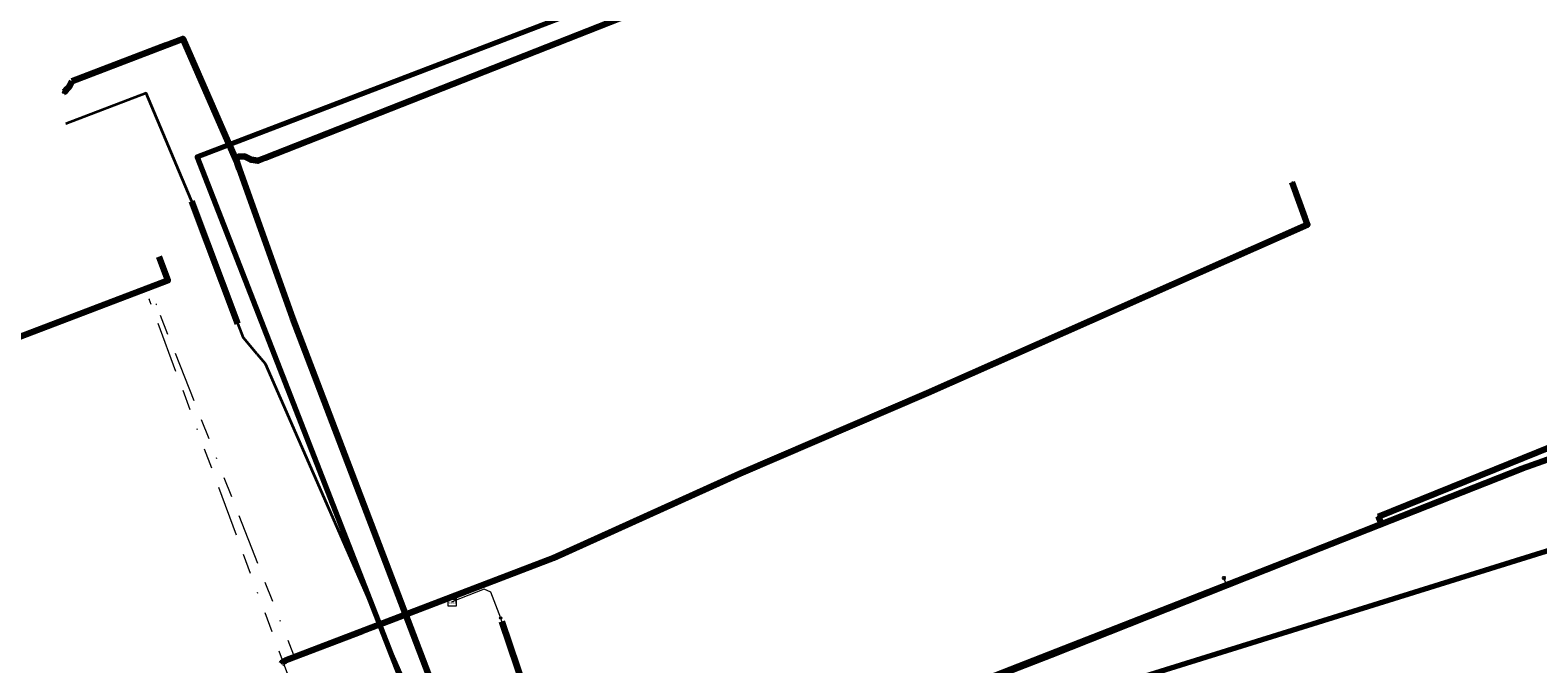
# Model space of a CAD drawing. Header units: metres. Extents: x 242122 to 243107, y 567823 to 568786.
# Tile 31 of 89: x 242288 to 242435, y 568150 to 568212. Entities that reach past the tile are written whole.
import ezdxf
from ezdxf.enums import TextEntityAlignment as Align
from ezdxf.lldxf.tags import DXFTag

# ---------------------------------------------------------------- set-up
doc = ezdxf.new("R2010")
doc.units = ezdxf.units.M
doc.linetypes.add('RI-OVERIG-SO', pattern=[17, 5, -2, 2, -2, 0, -2, 2, -2])
for name, color, linetype, lineweight in [('B-WA-IE-MEUBILAIR-S', 7, 'Continuous', 18), ('B-WA-KL-DATA_HULPSTUK-S', 90, 'Continuous', 18), ('B-WA-KL-DATA_KABELBED-G', 90, 'Continuous', 100), ('B-WA-KL-DATA_MANTELBUIS-G', 90, 'Continuous', 100), ('B-WA-KL-ET_LS-G', 190, 'KL-LS-SO', 18), ('B-WA-KL-ET_LS_DUCT-G', 190, 'Continuous', 100), ('B-WA-KL-ET_LS_HULPSTUK-S', 190, 'Continuous', 18), ('B-WA-KL-ET_LS_KABELBED-G', 190, 'Continuous', 100), ('B-WA-KL-ET_LS_MANTELBUIS-G', 190, 'Continuous', 100), ('B-WA-KL-ET_MS-G', 130, 'KL-MS-SO', 18), ('B-WA-KL-ET_MS_DUCT-G', 130, 'Continuous', 100), ('B-WA-KL-ET_MS_HULPSTUK-S', 130, 'Continuous', 18), ('B-WA-KL-ET_MS_MANTELBUIS-G', 130, 'Continuous', 100), ('B-WA-OG-INFO-G', 7, 'Continuous', 18), ('B-WA-OG-INFO_ORIENTATIEPOLYGOON-GV', 7, 'Continuous', 70), ('B-WE-IE-MEUBILAIR_ENEXIS NETBEHEER BV-S', 7, 'Continuous', 18), ('B-WE-KL-DATA_HULPSTUK_KPN BV-S', 90, 'Continuous', 18), ('B-WE-KL-DATA_KABELBED_KPN BV-G', 90, 'Continuous', 100), ('B-WE-KL-DATA_MANTELBUIS_POLYVINYLCHLORIDE PVC_1_KPN BV-G', 90, 'Continuous', 100), ('B-WE-KL-ET_LS_400 V_ENEXIS NETBEHEER BV-G', 190, 'KL-LS-SO', 18), ('B-WE-KL-ET_LS_DUCT_ENEXIS NETBEHEER BV-G', 190, 'Continuous', 100), ('B-WE-KL-ET_LS_HULPSTUK_ENEXIS NETBEHEER BV-S', 190, 'Continuous', 18), ('B-WE-KL-ET_LS_KABELBED_ENEXIS NETBEHEER BV-G', 190, 'Continuous', 100), ('B-WE-KL-ET_LS_MANTELBUIS_OVERIG_50_ENEXIS NETBEHEER BV-G', 190, 'Continuous', 100), ('B-WE-KL-ET_MS_DUCT_ENEXIS NETBEHEER BV-G', 130, 'Continuous', 100), ('B-WE-KL-ET_MS_ENEXIS NETBEHEER BV-G', 130, 'KL-MS-SO', 18), ('B-WE-KL-ET_MS_HULPSTUK_ENEXIS NETBEHEER BV-S', 130, 'Continuous', 18), ('B-WE-KL-ET_MS_MANTELBUIS_POLYVINYLCHLORIDE PVC_100_ENEXIS NETBEHEER BV-G', 130, 'Continuous', 100), ('B-WE-OG-INFO_ENEXIS NETBEHEER BV-G', 7, 'Continuous', 18), ('B-WE-RI-VRIJVERVAL_GEMEENTE TYNAARLO-G', 210, 'RI-OVERIG-SO', 18), ('B-WE-RI-VRIJVERVAL_HULPSTUK_GEMEENTE TYNAARLO-S', 210, 'Continuous', 18), ('V-WA-KL-ET_MS_KABELBED-G', 130, 'V-CONTINUOUS-SO', 100), ('V-WA-KL-WATER-G', 170, 'V-KL-WATER-SO', 35), ('V-WE-KL-ET_MS_KABELBED_ENEXIS NETBEHEER BV-G', 130, 'V-CONTINUOUS-SO', 100), ('V-WE-KL-WATER_HULPSTUK_WMD DRINKWATER NV-S', 170, 'Continuous', 25), ('V-WE-KL-WATER_MANTELBUIS_WMD DRINKWATER NV-G', 170, 'V-CONTINUOUS-SO', 100), ('V-WE-KL-WATER_POLYVINYLCHLORIDE PVC_110_WMD DRINKWATER NV-G', 170, 'V-KL-WATER-SO', 35), ('V-WE-KL-WATER_POLYVINYLCHLORIDE PVC_75_WMD DRINKWATER NV-G', 170, 'V-KL-WATER-SO', 35)]:
    doc.layers.add(name, color=color, linetype=linetype, lineweight=lineweight)
doc.styles.add('NLCS-ISO', font='NLCS-ISO.ttf')
doc.styles.get("Standard").update_dxf_attribs({"font": 'arial.ttf'})
tags = doc.linetypes.add('KL-LS-SO', pattern='A,4,-1,[103,NLCS.shx,S=0.75,R=0,X=0,Y=0],-1,4,-1,["L",Standard,S=1,R=0,X=0,Y=-0.5],-2', length=13).pattern_tags.tags
tags[18] = DXFTag(74, 10)
tags = doc.linetypes.add('KL-MS-SO', pattern='A,4,-1,[103,NLCS.shx,S=0.75,R=0,X=0,Y=0],-1,4,-1,["M",Standard,S=1,R=0,X=0,Y=-0.5],-2', length=13).pattern_tags.tags
tags[18] = DXFTag(74, 10)
doc.linetypes.add('V-CONTINUOUS-SO', pattern='A,3.5,[24,NLCS.shx,S=0.5,R=0,X=0,Y=0],3.5', length=7)
doc.linetypes.add('V-KL-WATER-SO', pattern='A,3.5,[24,NLCS.shx,S=0.5,R=0,X=0,Y=0],3.5,-0.5,[168,NLCS.shx,S=0.75,R=0,X=0.75,Y=0],-2', length=9.5)

# ---------------------------------------------------------------- blocks, each defined once
blk = doc.blocks.new('SKL-WTB_HULP_OVERIG-SO')
at = {"color": 0, "linetype": 'ByBlock', "lineweight": 18}
for points in [[(-0.14, 0.14), (0.14, -0.14)], [(0.14, 0.14), (-0.14, -0.14)]]:
    blk.add_lwpolyline(points, dxfattribs=at)
at = {"color": 0, "linetype": 'ByBlock', "lineweight": 18, "style": 'NLCS-ISO', "flags": 1}
for tag, p in [('TYPE', (1.5, 0)), ('OMSCHRIJVING', (1.5, -3)), ('LABEL', (1.5, -1.5))]:
    blk.add_attdef(tag, p, '', height=1, dxfattribs=at)
blk = doc.blocks.new('SKL-WTB_HULP_MOF-SO')
at = {"linetype": 'ByBlock', "lineweight": 18}
h = blk.add_hatch(color=0, dxfattribs=at)
h.dxf.hatch_style = 1
h.paths.add_polyline_path([(-0.5625, 0, 1), (0.5625, 0, 1)])
at = {"color": 0, "linetype": 'ByBlock', "lineweight": 18}
blk.add_circle((0, 0), 0.5625, dxfattribs=at)
at = {"color": 0, "linetype": 'ByBlock', "lineweight": 18, "style": 'NLCS-ISO', "flags": 1}
for tag, p in [('TYPE', (1.5, 0)), ('OMSCHRIJVING', (1.5, -3)), ('LABEL', (1.5, -1.5))]:
    blk.add_attdef(tag, p, '', height=1, dxfattribs=at)
blk = doc.blocks.new('SKL-WTB_HULP_KAST-SO')
at = {"color": 0, "linetype": 'ByBlock', "lineweight": 18}
for points in [[(-2, 2), (2, 2), (2, 1.68), (-2, 1.68)], [(-2, 1.52), (2, 1.52), (2, -2), (-2, -2)]]:
    blk.add_lwpolyline(points, close=True, dxfattribs=at)
at = {"color": 0, "linetype": 'ByBlock', "lineweight": 18, "style": 'NLCS-ISO'}
blk.add_text('kast', height=1.5, dxfattribs=at).set_placement((0, 0), align=Align.MIDDLE_CENTER)
at = {"color": 0, "linetype": 'ByBlock', "lineweight": 18, "style": 'NLCS-ISO', "flags": 1}
for tag, p in [('TYPE', (2.5, 0)), ('OMSCHRIJVING', (2.5, -3)), ('LABEL', (2.5, -1.5))]:
    blk.add_attdef(tag, p, '', height=1, dxfattribs=at)
blk = doc.blocks.new('SIE-MEUBILAIR_PAAL_LICHTMAST-SO')
for points in [[(-0.62, 0), (-1, 0)], [(-0.71, 0.71), (-0.44, 0.44)], [(0, 1), (0, 0.62)], [(0.44, 0.44), (0.71, 0.71)], [(1, 0), (0.62, 0)], [(-0.71, -0.71), (-0.44, -0.44)], [(0, -0.62), (0, -1)], [(0.44, -0.44), (0.71, -0.71)]]:
    blk.add_lwpolyline(points)
blk.add_circle((0, 0), 0.5)
blk = doc.blocks.new('SRI-HULP_OVERIG-SO')
at = {"color": 0, "linetype": 'ByBlock', "lineweight": 18}
for points in [[(-0.14, 0.14), (0.14, -0.14)], [(0.14, 0.14), (-0.14, -0.14)]]:
    blk.add_lwpolyline(points, dxfattribs=at)
at = {"color": 0, "linetype": 'ByBlock', "lineweight": 18, "style": 'NLCS-ISO', "flags": 1}
for tag, p in [('TYPE', (1.5, 0)), ('OMSCHRIJVING', (1.5, -3)), ('LABEL', (1.5, -1.5))]:
    blk.add_attdef(tag, p, '', height=1, dxfattribs=at)

msp = doc.modelspace()

# ---------------------------------------------------------------- linework, layer by layer
at = {"layer": 'B-WA-KL-DATA_KABELBED-G'}
for points in [[(242321.813, 568153.985), (242338.857, 568160.502), (242357.105, 568168.77), (242375.499, 568176.664), (242386.347, 568181.47), (242412.739, 568193.161), (242411.215, 568197.332)], [(242412.496, 568193.824), (242411.215, 568197.332)], [(242445.957, 568173.559), (242433.726, 568169.226), (242410.387, 568160.019), (242346.584, 568135.079), (242333.024, 568130.296), (242321.705, 568126.673), (242320.36, 568126.158), (242319.547, 568126.484)]]:
    msp.add_lwpolyline(points, dxfattribs=at)
at = {"layer": 'B-WA-KL-DATA_MANTELBUIS-G'}
msp.add_lwpolyline([(242412.496, 568193.824), (242411.215, 568197.332)], dxfattribs=at)
at = {"layer": 'B-WA-KL-ET_LS-G'}
for points in [[(242419.693, 568164.551), (242446.739, 568175.5), (242447.193, 568174.273), (242446.714, 568174.158), (242446.372, 568173.871)], [(242343.843, 568132.422), (242343.308, 568133.796), (242369.428, 568143.943), (242387.602, 568151.008), (242419.973, 568163.845), (242419.693, 568164.551)], [(242333.68, 568154.601), (242332.708, 568157.143), (242332.064, 568157.427), (242328.908, 568156.184)], [(242404.814, 568157.833), (242404.54, 568158.524)], [(242341.445, 568131.675), (242333.805, 568154.274), (242333.68, 568154.601)]]:
    msp.add_lwpolyline(points, dxfattribs=at)
at = {"layer": 'B-WA-KL-ET_LS_DUCT-G'}
msp.add_lwpolyline([(242341.445, 568131.675), (242333.805, 568154.274)], dxfattribs=at)
at = {"layer": 'B-WA-KL-ET_LS_KABELBED-G'}
for points in [[(242419.693, 568164.551), (242446.739, 568175.5), (242447.193, 568174.273), (242446.714, 568174.158), (242446.372, 568173.871)], [(242343.843, 568132.422), (242343.308, 568133.796), (242369.428, 568143.943), (242387.602, 568151.008), (242419.973, 568163.845), (242419.693, 568164.551)]]:
    msp.add_lwpolyline(points, dxfattribs=at)
at = {"layer": 'B-WA-KL-ET_LS_MANTELBUIS-G'}
msp.add_lwpolyline([(242333.805, 568154.274), (242341.445, 568131.675)], dxfattribs=at)
at = {"layer": 'B-WA-KL-ET_MS-G'}
for points in [[(242407.616, 568239.481), (242407.714, 568239.191), (242407.726, 568237.632), (242388.97, 568230.362), (242365.959, 568221.032), (242346.35, 568213.761), (242310.59, 568199.668), (242310.225, 568199.532)], [(242307.084, 568200.996), (242307.859, 568199.225), (242313.279, 568184.004), (242327.524, 568146.674)], [(242310.225, 568199.532), (242309.895, 568199.422), (242309.243, 568199.508), (242308.591, 568199.834), (242307.975, 568199.813), (242307.711, 568199.563), (242307.859, 568199.225), (242313.279, 568184.004), (242327.524, 568146.674)]]:
    msp.add_lwpolyline(points, dxfattribs=at)
at = {"layer": 'B-WA-KL-ET_MS_DUCT-G'}
msp.add_lwpolyline([(242308.071, 568198.629), (242313.279, 568184.004)], dxfattribs=at)
at = {"layer": 'B-WA-KL-ET_MS_MANTELBUIS-G'}
msp.add_lwpolyline([(242308.071, 568198.629), (242313.279, 568184.004)], dxfattribs=at)
msp.add_lwpolyline([(242308.071, 568198.629), (242313.279, 568184.004)], dxfattribs=at)
at = {"layer": 'B-WA-OG-INFO-G'}
msp.add_lwpolyline([(242341.445, 568131.675), (242333.805, 568154.274)], dxfattribs=at)
at = {"layer": 'B-WA-OG-INFO_ORIENTATIEPOLYGOON-GV'}
msp.add_lwpolyline([(242751.967, 568556.271), (242565.688, 568463.851), (242442.85, 568671.226), (242460.056, 568681.418), (242444.987, 568707.443), (242384.409, 568672.369), (242399.477, 568646.343), (242416.686, 568656.536), (242474.782, 568558.454), (242515.844, 568427.317), (242539.317, 568384.982), (242400.498, 568317.023), (242430.516, 568248.248), (242303.944, 568199.794), (242325.606, 568144.321), (242183.26, 568088.734), (242295.105, 568006.717), (242295.17, 568006.649), (242357.548, 568062.526), (242331.727, 568128.648), (242468.882, 568171.376), (242541.371, 568017.685), (242914.445, 568112.908)], dxfattribs=at)
at = {"layer": 'B-WE-KL-DATA_KABELBED_KPN BV-G'}
for points in [[(242312.2, 568150.108), (242312.234, 568150.165), (242312.272, 568150.219), (242312.314, 568150.27), (242312.361, 568150.317), (242312.412, 568150.359), (242312.466, 568150.397), (242312.524, 568150.43), (242312.584, 568150.458), (242312.646, 568150.48), (242338.857, 568160.502), (242357.105, 568168.77), (242375.499, 568176.664), (242386.347, 568181.47), (242412.739, 568193.161), (242411.215, 568197.332)], [(242412.496, 568193.824), (242411.215, 568197.332)], [(242445.957, 568173.559), (242433.726, 568169.226), (242410.387, 568160.019), (242346.584, 568135.079), (242333.024, 568130.296), (242321.705, 568126.673), (242320.36, 568126.158), (242319.547, 568126.484)], [(242312.646, 568150.48), (242320.118, 568153.336)]]:
    msp.add_lwpolyline(points, dxfattribs=at)
at = {"layer": 'B-WE-KL-DATA_MANTELBUIS_POLYVINYLCHLORIDE PVC_1_KPN BV-G'}
for points in [[(242412.496, 568193.824), (242411.215, 568197.332)], [(242312.646, 568150.48), (242320.118, 568153.336)]]:
    msp.add_lwpolyline(points, dxfattribs=at)
at = {"layer": 'B-WE-KL-ET_LS_400 V_ENEXIS NETBEHEER BV-G'}
for points in [[(242419.693, 568164.551), (242446.739, 568175.5), (242447.193, 568174.273), (242446.714, 568174.158), (242446.372, 568173.871)], [(242340.185, 568124.39), (242345.963, 568126.979), (242343.308, 568133.796), (242369.428, 568143.943), (242387.602, 568151.008), (242419.973, 568163.845), (242419.693, 568164.551)], [(242333.68, 568154.601), (242332.708, 568157.143), (242332.064, 568157.427), (242328.908, 568156.184)], [(242404.814, 568157.833), (242404.54, 568158.524)], [(242348.814, 568111.758), (242348.391, 568111.694), (242348.228, 568111.75), (242348.142, 568111.866), (242333.805, 568154.274), (242333.68, 568154.601)]]:
    msp.add_lwpolyline(points, dxfattribs=at)
at = {"layer": 'B-WE-KL-ET_LS_DUCT_ENEXIS NETBEHEER BV-G'}
msp.add_lwpolyline([(242348.142, 568111.866), (242333.805, 568154.274)], dxfattribs=at)
at = {"layer": 'B-WE-KL-ET_LS_KABELBED_ENEXIS NETBEHEER BV-G'}
for points in [[(242419.693, 568164.551), (242446.739, 568175.5), (242447.193, 568174.273), (242446.714, 568174.158), (242446.372, 568173.871)], [(242340.185, 568124.39), (242345.963, 568126.979), (242343.308, 568133.796), (242369.428, 568143.943), (242387.602, 568151.008), (242419.973, 568163.845), (242419.693, 568164.551)]]:
    msp.add_lwpolyline(points, dxfattribs=at)
at = {"layer": 'B-WE-KL-ET_LS_MANTELBUIS_OVERIG_50_ENEXIS NETBEHEER BV-G'}
msp.add_lwpolyline([(242333.805, 568154.274), (242348.142, 568111.866)], dxfattribs=at)
at = {"layer": 'B-WE-KL-ET_MS_DUCT_ENEXIS NETBEHEER BV-G'}
for points in [[(242300.894, 568210.742), (242291.686, 568207.217)], [(242308.071, 568198.629), (242313.279, 568184.004)]]:
    msp.add_lwpolyline(points, dxfattribs=at)
at = {"layer": 'B-WE-KL-ET_MS_ENEXIS NETBEHEER BV-G'}
for points in [[(242424.477, 568309.483), (242425.143, 568306.294), (242427.176, 568299.829), (242429.451, 568294.261), (242432.487, 568285.754), (242434.9, 568279.848), (242435.189, 568276.419), (242431.219, 568274.467), (242428.076, 568273.076), (242400.856, 568259.489), (242407.714, 568239.191), (242407.726, 568237.632), (242388.97, 568230.362), (242365.959, 568221.032), (242346.35, 568213.761), (242310.59, 568199.668), (242310.225, 568199.532)], [(242290.857, 568206.13), (242290.902, 568206.162), (242291.069, 568206.306), (242291.224, 568206.465), (242291.363, 568206.637), (242291.488, 568206.82), (242291.596, 568207.013), (242291.686, 568207.217), (242302.543, 568211.374), (242306.958, 568201.285)], [(242290.857, 568206.13), (242290.902, 568206.162), (242291.069, 568206.306), (242291.224, 568206.465), (242291.363, 568206.637), (242291.488, 568206.82), (242291.596, 568207.013), (242291.686, 568207.217), (242302.543, 568211.374), (242307.859, 568199.225), (242313.279, 568184.004), (242327.524, 568146.674)], [(242310.225, 568199.532), (242309.895, 568199.422), (242309.243, 568199.508), (242308.591, 568199.834), (242307.975, 568199.813), (242307.711, 568199.563), (242307.859, 568199.225), (242313.279, 568184.004), (242327.524, 568146.674)], [(242300.194, 568190.021), (242301.084, 568187.68), (242243.454, 568165.749), (242242.734, 568167.641)]]:
    msp.add_lwpolyline(points, dxfattribs=at)
at = {"layer": 'B-WE-KL-ET_MS_MANTELBUIS_POLYVINYLCHLORIDE PVC_100_ENEXIS NETBEHEER BV-G'}
for points in [[(242300.894, 568210.742), (242291.686, 568207.217)], [(242300.894, 568210.742), (242291.686, 568207.217)], [(242308.071, 568198.629), (242313.279, 568184.004)], [(242308.071, 568198.629), (242313.279, 568184.004)]]:
    msp.add_lwpolyline(points, dxfattribs=at)
at = {"layer": 'B-WE-OG-INFO_ENEXIS NETBEHEER BV-G'}
msp.add_lwpolyline([(242348.142, 568111.866), (242333.805, 568154.274)], dxfattribs=at)
at = {"layer": 'B-WE-RI-VRIJVERVAL_GEMEENTE TYNAARLO-G'}
for points in [[(242319.636, 568130.64), (242299.248, 568185.866)], [(242323.301, 568120.542), (242322.383, 568128.125), (242299.929, 568185.344)]]:
    msp.add_lwpolyline(points, dxfattribs=at)
at = {"layer": 'V-WA-KL-ET_MS_KABELBED-G'}
for points in [[(242407.616, 568239.481), (242407.714, 568239.191), (242407.726, 568237.632), (242388.97, 568230.362), (242365.959, 568221.032), (242346.35, 568213.761), (242310.59, 568199.668), (242310.225, 568199.532)], [(242307.084, 568200.996), (242307.711, 568199.563)], [(242310.225, 568199.532), (242309.895, 568199.422), (242309.243, 568199.508), (242308.591, 568199.834), (242307.975, 568199.813), (242307.711, 568199.563)], [(242307.711, 568199.563), (242307.859, 568199.225), (242308.071, 568198.629)], [(242308.071, 568198.629), (242313.279, 568184.004)], [(242313.279, 568184.004), (242327.524, 568146.674)]]:
    msp.add_lwpolyline(points, dxfattribs=at)
at = {"layer": 'V-WA-KL-WATER-G'}
msp.add_lwpolyline([(242322.083, 568153.343), (242329.543, 568136.301), (242332.656, 568107.198), (242332.907, 568106.544)], dxfattribs=at)
at = {"layer": 'V-WE-KL-ET_MS_KABELBED_ENEXIS NETBEHEER BV-G'}
for points in [[(242424.477, 568309.483), (242425.143, 568306.294), (242427.176, 568299.829), (242429.451, 568294.261), (242432.487, 568285.754), (242434.9, 568279.848), (242435.189, 568276.419), (242431.219, 568274.467), (242428.076, 568273.076), (242400.856, 568259.489), (242407.714, 568239.191), (242407.726, 568237.632), (242388.97, 568230.362), (242365.959, 568221.032), (242346.35, 568213.761), (242310.59, 568199.668), (242310.225, 568199.532)], [(242291.686, 568207.217), (242300.894, 568210.742)], [(242300.894, 568210.742), (242302.543, 568211.374), (242306.958, 568201.285)], [(242290.857, 568206.13), (242290.902, 568206.162), (242291.069, 568206.306), (242291.224, 568206.465), (242291.363, 568206.637), (242291.488, 568206.82), (242291.596, 568207.013), (242291.686, 568207.217)], [(242306.958, 568201.285), (242307.711, 568199.563)], [(242310.225, 568199.532), (242309.895, 568199.422), (242309.243, 568199.508), (242308.591, 568199.834), (242307.975, 568199.813), (242307.711, 568199.563)], [(242307.711, 568199.563), (242307.859, 568199.225), (242308.071, 568198.629)], [(242308.071, 568198.629), (242313.279, 568184.004)], [(242300.194, 568190.021), (242301.084, 568187.68), (242243.454, 568165.749), (242242.734, 568167.641)], [(242313.279, 568184.004), (242327.524, 568146.674)]]:
    msp.add_lwpolyline(points, dxfattribs=at)
at = {"layer": 'V-WE-KL-WATER_MANTELBUIS_WMD DRINKWATER NV-G'}
msp.add_lwpolyline([(242307.94, 568183.445), (242303.426, 568195.43)], dxfattribs=at)
at = {"layer": 'V-WE-KL-WATER_POLYVINYLCHLORIDE PVC_110_WMD DRINKWATER NV-G'}
msp.add_lwpolyline([(242309.836, 568180.456), (242310.614, 568179.543), (242329.543, 568136.301), (242332.656, 568107.198), (242332.907, 568106.544)], dxfattribs=at)
at = {"layer": 'V-WE-KL-WATER_POLYVINYLCHLORIDE PVC_75_WMD DRINKWATER NV-G'}
msp.add_lwpolyline([(242309.836, 568180.456), (242308.476, 568182.053), (242307.764, 568183.913), (242303.58, 568195.021), (242298.938, 568206.028), (242291.093, 568203.024)], dxfattribs=at)

# ---------------------------------------------------------------- block references
at = {"layer": 'B-WA-IE-MEUBILAIR-S', "xscale": 0.2, "yscale": 0.2, "zscale": 0.2}
msp.add_blockref('SIE-MEUBILAIR_PAAL_LICHTMAST-SO', (242404.54, 568158.524), dxfattribs=at)
at = {"layer": 'B-WA-KL-DATA_HULPSTUK-S', "xscale": 0.2, "yscale": 0.2, "zscale": 0.2}
msp.add_blockref('SKL-WTB_HULP_OVERIG-SO', (242411.215, 568197.332), dxfattribs=at)
at = {"layer": 'B-WA-KL-ET_LS_HULPSTUK-S', "xscale": 0.2, "yscale": 0.2, "zscale": 0.2}
for name, p in [('SKL-WTB_HULP_MOF-SO', (242419.693, 568164.551)), ('SKL-WTB_HULP_MOF-SO', (242404.814, 568157.833)), ('SKL-WTB_HULP_KAST-SO', (242328.926, 568156.162)), ('SKL-WTB_HULP_OVERIG-SO', (242328.908, 568156.184)), ('SKL-WTB_HULP_MOF-SO', (242333.68, 568154.601)), ('SKL-WTB_HULP_MOF-SO', (242387.602, 568151.008))]:
    msp.add_blockref(name, p, dxfattribs=at)
at = {"layer": 'B-WA-KL-ET_MS_HULPSTUK-S', "xscale": 0.2, "yscale": 0.2, "zscale": 0.2}
msp.add_blockref('SKL-WTB_HULP_MOF-SO', (242310.225, 568199.532), dxfattribs=at)
at = {"layer": 'B-WE-IE-MEUBILAIR_ENEXIS NETBEHEER BV-S', "xscale": 0.2, "yscale": 0.2, "zscale": 0.2}
msp.add_blockref('SIE-MEUBILAIR_PAAL_LICHTMAST-SO', (242404.54, 568158.524), dxfattribs=at)
at = {"layer": 'B-WE-KL-DATA_HULPSTUK_KPN BV-S', "xscale": 0.2, "yscale": 0.2, "zscale": 0.2}
msp.add_blockref('SKL-WTB_HULP_OVERIG-SO', (242411.215, 568197.332), dxfattribs=at)
at = {"layer": 'B-WE-KL-ET_LS_HULPSTUK_ENEXIS NETBEHEER BV-S', "xscale": 0.2, "yscale": 0.2, "zscale": 0.2}
for name, p in [('SKL-WTB_HULP_MOF-SO', (242419.693, 568164.551)), ('SKL-WTB_HULP_MOF-SO', (242404.814, 568157.833)), ('SKL-WTB_HULP_KAST-SO', (242328.926, 568156.162)), ('SKL-WTB_HULP_OVERIG-SO', (242328.908, 568156.184)), ('SKL-WTB_HULP_MOF-SO', (242333.68, 568154.601)), ('SKL-WTB_HULP_MOF-SO', (242387.602, 568151.008))]:
    msp.add_blockref(name, p, dxfattribs=at)
at = {"layer": 'B-WE-KL-ET_MS_HULPSTUK_ENEXIS NETBEHEER BV-S', "xscale": 0.2, "yscale": 0.2, "zscale": 0.2}
for p in [(242290.857, 568206.13), (242290.857, 568206.13), (242306.958, 568201.285), (242310.225, 568199.532)]:
    msp.add_blockref('SKL-WTB_HULP_MOF-SO', p, dxfattribs=at)
at = {"layer": 'B-WE-RI-VRIJVERVAL_HULPSTUK_GEMEENTE TYNAARLO-S', "xscale": 0.2, "yscale": 0.2, "zscale": 0.2}
for p in [(242299.248, 568185.866), (242299.929, 568185.344)]:
    msp.add_blockref('SRI-HULP_OVERIG-SO', p, dxfattribs=at)
at = {"layer": 'V-WE-KL-WATER_HULPSTUK_WMD DRINKWATER NV-S', "xscale": 0.2, "yscale": 0.2, "zscale": 0.2}
for p in [(242291.093, 568203.024), (242309.836, 568180.456)]:
    msp.add_blockref('SKL-WTB_HULP_OVERIG-SO', p, dxfattribs=at)

doc.saveas('drawing.dxf')
